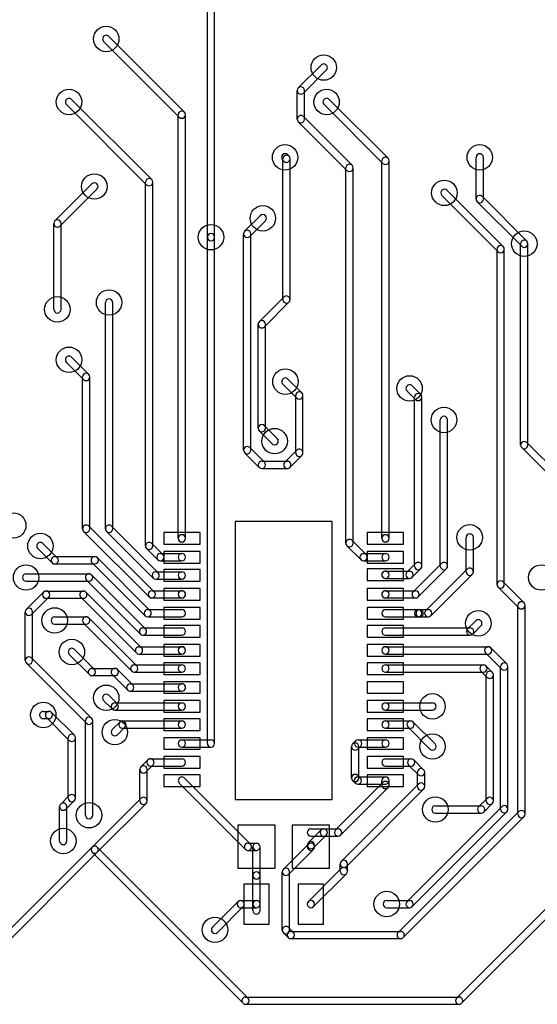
# Model space of a CAD drawing. Extents: x 67 to 209, y -168 to -95.
# Tile 3 of 14: x 114 to 132, y -168 to -134. Entities that reach past the tile are written whole.
import ezdxf

# ---------------------------------------------------------------- set-up
doc = ezdxf.new("R2010")
doc.units = 0
doc.header["$MEASUREMENT"] = 0
doc.layers.add('BLACK', color=250, linetype='CONTINUOUS')

msp = doc.modelspace()

# ---------------------------------------------------------------- linework, layer by layer
at = {"layer": 'BLACK'}
for p, q in [((120.333, -141.221), (120.333, -128.967)), ((120.587, -141.221), (120.587, -128.967)), ((119.354, -137.034), (116.71, -134.39)), ((119.534, -136.854), (116.89, -134.21)), ((123.51, -136.01), (124.31, -135.21)), ((123.69, -136.19), (124.49, -135.39)), ((123.473, -137.1), (123.473, -136.1)), ((123.727, -137.1), (123.727, -136.1)), ((118.39, -139.21), (115.59, -136.41)), ((126.646, -138.466), (124.59, -136.41)), ((118.21, -139.39), (115.41, -136.59)), ((126.466, -138.646), (124.41, -136.59)), ((119.317, -151.733), (119.317, -136.944)), ((119.571, -151.733), (119.571, -136.944)), ((125.39, -138.71), (123.69, -137.01)), ((125.21, -138.89), (123.51, -137.19)), ((122.969, -143.399), (122.969, -138.481)), ((123.14, -138.344), (123.187, -138.392)), ((123.223, -143.399), (123.223, -138.481)), ((129.724, -139.892), (129.724, -138.433)), ((129.978, -139.892), (129.978, -138.433)), ((122.958, -138.522), (123.005, -138.57)), ((125.173, -151.9), (125.173, -138.8)), ((125.427, -151.9), (125.427, -138.8)), ((126.429, -151.733), (126.429, -138.556)), ((126.683, -151.733), (126.683, -138.556)), ((116.296, -139.36), (115.003, -140.653)), ((116.476, -139.54), (115.183, -140.833)), ((118.173, -152), (118.173, -139.3)), ((118.427, -152), (118.427, -139.3)), ((128.525, -139.763), (130.491, -141.729)), ((128.705, -139.583), (130.671, -141.549)), ((131.497, -141.358), (129.941, -139.802)), ((131.317, -141.538), (129.761, -139.982)), ((122.181, -140.47), (121.637, -141.014)), ((114.966, -143.741), (114.966, -140.743)), ((115.22, -143.741), (115.22, -140.743)), ((122.361, -140.65), (121.817, -141.194)), ((120.333, -158.896), (120.333, -141.221)), ((120.587, -158.896), (120.587, -141.221)), ((121.6, -148.654), (121.6, -141.104)), ((121.854, -148.654), (121.854, -141.104)), ((131.28, -148.477), (131.28, -141.448)), ((131.534, -148.477), (131.534, -141.448)), ((130.454, -153.344), (130.454, -141.639)), ((130.708, -153.344), (130.708, -141.639)), ((123.006, -143.309), (122.147, -144.171)), ((116.773, -151.4), (116.773, -143.5)), ((117.027, -151.4), (117.027, -143.5)), ((123.185, -143.488), (122.326, -144.35)), ((122.109, -147.892), (122.109, -144.26)), ((122.363, -147.892), (122.363, -144.26)), ((116.01, -146.19), (115.41, -145.59)), ((116.19, -146.01), (115.59, -145.41)), ((115.973, -151.4), (115.973, -146.1)), ((116.227, -151.4), (116.227, -146.1)), ((123.457, -146.838), (122.971, -146.352)), ((123.637, -146.658), (123.151, -146.172)), ((127.79, -146.71), (127.49, -146.41)), ((123.42, -148.747), (123.42, -146.748)), ((123.674, -148.747), (123.674, -146.748)), ((127.61, -146.89), (127.31, -146.59)), ((127.573, -152.7), (127.573, -146.8)), ((127.827, -152.7), (127.827, -146.8)), ((128.473, -152.7), (128.473, -147.6)), ((128.727, -152.7), (128.727, -147.6)), ((122.146, -147.982), (122.594, -148.43)), ((122.326, -147.802), (122.774, -148.25)), ((131.497, -148.387), (133.354, -150.245)), ((121.637, -148.744), (122.149, -149.256)), ((121.817, -148.564), (122.329, -149.076)), ((123.038, -149.076), (123.457, -148.657)), ((131.317, -148.567), (133.174, -150.425)), ((122.239, -149.039), (123.128, -149.039)), ((123.218, -149.256), (123.637, -148.837)), ((122.239, -149.293), (123.128, -149.293)), ((124.7, -151.15), (121.3, -151.15)), ((121.3, -151.15), (121.3, -160.85)), ((124.7, -160.85), (124.7, -151.15)), ((118.299, -153.779), (116.01, -151.49)), ((118.479, -153.599), (116.19, -151.31)), ((118.438, -153.118), (116.81, -151.49)), ((118.618, -152.938), (116.99, -151.31)), ((120.079, -151.53), (118.809, -151.53)), ((118.809, -151.53), (118.809, -151.936)), ((120.079, -151.936), (120.079, -151.53)), ((127.191, -151.53), (125.921, -151.53)), ((125.921, -151.53), (125.921, -151.936)), ((127.191, -151.936), (127.191, -151.53)), ((115.09, -152.41), (114.59, -151.91)), ((118.783, -152.303), (118.39, -151.91)), ((119.317, -151.733), (119.317, -151.733)), ((119.571, -151.733), (119.571, -151.733)), ((125.883, -152.303), (125.39, -151.81)), ((126.429, -151.733), (126.429, -151.733)), ((126.683, -151.733), (126.683, -151.733)), ((129.373, -152.9), (129.373, -151.7)), ((129.627, -152.9), (129.627, -151.7)), ((114.91, -152.59), (114.41, -152.09)), ((118.603, -152.483), (118.21, -152.09)), ((118.693, -152.266), (119.444, -152.266)), ((118.809, -151.936), (120.079, -151.936)), ((120.079, -152.19), (118.809, -152.19)), ((118.809, -152.19), (118.809, -152.596)), ((119.444, -152.266), (119.444, -152.266)), ((120.079, -152.596), (120.079, -152.19)), ((125.703, -152.483), (125.21, -151.99)), ((125.793, -152.266), (126.556, -152.266)), ((125.921, -151.936), (127.191, -151.936)), ((127.191, -152.19), (125.921, -152.19)), ((125.921, -152.19), (125.921, -152.596)), ((126.556, -152.266), (126.556, -152.266)), ((127.191, -152.596), (127.191, -152.19)), ((115, -152.373), (116.4, -152.373)), ((118.159, -154.439), (116.31, -152.59)), ((118.339, -154.259), (116.49, -152.41)), ((118.693, -152.52), (119.444, -152.52)), ((118.809, -152.596), (120.079, -152.596)), ((119.354, -152.483), (119.354, -152.483)), ((119.444, -152.52), (119.444, -152.52)), ((119.534, -152.303), (119.534, -152.303)), ((125.793, -152.52), (126.556, -152.52)), ((125.921, -152.596), (127.191, -152.596)), ((126.466, -152.483), (126.466, -152.483)), ((126.556, -152.52), (126.556, -152.52)), ((126.646, -152.303), (126.646, -152.303)), ((127.307, -152.913), (127.61, -152.61)), ((127.521, -153.599), (128.51, -152.61)), ((115, -152.627), (116.4, -152.627)), ((118.528, -152.901), (119.444, -152.901)), ((120.079, -152.825), (118.809, -152.825)), ((118.809, -152.825), (118.809, -153.231)), ((119.444, -152.901), (119.444, -152.901)), ((119.534, -152.938), (119.534, -152.938)), ((120.079, -153.231), (120.079, -152.825)), ((127.191, -152.8), (125.921, -152.8)), ((125.921, -152.8), (125.921, -153.206)), ((126.556, -152.876), (126.556, -152.876)), ((126.556, -152.876), (127.397, -152.876)), ((126.646, -152.913), (126.646, -152.913)), ((127.191, -153.206), (127.191, -152.8)), ((127.487, -153.093), (127.79, -152.79)), ((127.701, -153.779), (128.69, -152.79)), ((127.961, -154.259), (129.41, -152.81)), ((114, -152.973), (116.2, -152.973)), ((114, -153.227), (116.2, -153.227)), ((117.994, -155.074), (116.11, -153.19)), ((118.174, -154.894), (116.29, -153.01)), ((118.528, -153.155), (119.444, -153.155)), ((118.809, -153.231), (120.079, -153.231)), ((119.354, -153.118), (119.354, -153.118)), ((119.444, -153.155), (119.444, -153.155)), ((125.921, -153.206), (127.191, -153.206)), ((126.466, -153.093), (126.466, -153.093)), ((126.556, -153.13), (126.556, -153.13)), ((126.556, -153.13), (127.397, -153.13)), ((128.141, -154.439), (129.59, -152.99)), ((130.671, -153.254), (131.398, -153.982)), ((114.61, -153.61), (114.01, -154.21)), ((114.7, -153.573), (116, -153.573)), ((118.034, -155.554), (116.09, -153.61)), ((118.389, -153.562), (119.444, -153.562)), ((120.079, -153.485), (118.809, -153.485)), ((118.809, -153.485), (118.809, -153.892)), ((119.354, -153.599), (119.354, -153.599)), ((119.444, -153.562), (119.444, -153.562)), ((120.079, -153.892), (120.079, -153.485)), ((127.191, -153.485), (125.921, -153.485)), ((125.921, -153.485), (125.921, -153.892)), ((126.556, -153.562), (126.556, -153.562)), ((126.556, -153.562), (127.611, -153.562)), ((126.646, -153.599), (126.646, -153.599)), ((127.191, -153.892), (127.191, -153.485)), ((130.491, -153.434), (131.218, -154.162)), ((114.79, -153.79), (114.19, -154.39)), ((114.7, -153.827), (116, -153.827)), ((117.854, -155.734), (115.91, -153.79)), ((118.389, -153.816), (119.444, -153.816)), ((118.809, -153.892), (120.079, -153.892)), ((119.444, -153.816), (119.444, -153.816)), ((119.533, -153.779), (119.534, -153.778)), ((125.921, -153.892), (127.191, -153.892)), ((126.467, -153.779), (126.466, -153.778)), ((126.556, -153.816), (126.556, -153.816)), ((126.556, -153.816), (127.611, -153.816)), ((113.973, -156), (113.973, -154.3)), ((114.227, -156), (114.227, -154.3)), ((118.249, -154.222), (119.444, -154.222)), ((120.079, -154.146), (118.809, -154.146)), ((118.809, -154.146), (118.809, -154.552)), ((120.079, -154.552), (120.079, -154.146)), ((127.191, -154.146), (125.921, -154.146)), ((125.921, -154.146), (125.921, -154.552)), ((126.556, -154.222), (127.7, -154.222)), ((127.191, -154.552), (127.191, -154.146)), ((127.7, -154.222), (127.751, -154.222)), ((127.7, -154.222), (127.751, -154.222)), ((127.751, -154.222), (128.051, -154.222)), ((131.181, -161.359), (131.181, -154.072)), ((131.435, -161.359), (131.435, -154.072)), ((115, -154.473), (116.1, -154.473)), ((117.869, -156.189), (116.19, -154.51)), ((118.249, -154.476), (119.444, -154.476)), ((118.809, -154.552), (120.079, -154.552)), ((125.921, -154.552), (127.191, -154.552)), ((126.556, -154.476), (127.7, -154.476)), ((127.7, -154.476), (127.751, -154.476)), ((127.7, -154.476), (127.751, -154.476)), ((127.751, -154.476), (128.051, -154.476)), ((129.71, -154.61), (129.426, -154.894)), ((115, -154.727), (116.1, -154.727)), ((117.689, -156.369), (116.01, -154.69)), ((118.084, -154.857), (119.444, -154.857)), ((120.079, -154.781), (118.809, -154.781)), ((118.809, -154.781), (118.809, -155.187)), ((120.079, -155.187), (120.079, -154.781)), ((127.191, -154.781), (125.921, -154.781)), ((125.921, -154.781), (125.921, -155.187)), ((126.556, -154.857), (129.516, -154.857)), ((127.191, -155.187), (127.191, -154.781)), ((129.89, -154.79), (129.606, -155.074)), ((118.084, -155.111), (119.444, -155.111)), ((118.809, -155.187), (120.079, -155.187)), ((125.921, -155.187), (127.191, -155.187)), ((126.556, -155.111), (129.516, -155.111)), ((116.39, -156.31), (115.69, -155.61)), ((117.944, -155.517), (119.444, -155.517)), ((120.079, -155.441), (118.809, -155.441)), ((118.809, -155.441), (118.809, -155.848)), ((119.444, -155.517), (119.444, -155.517)), ((119.533, -155.554), (119.534, -155.555)), ((120.079, -155.848), (120.079, -155.441)), ((127.191, -155.441), (125.921, -155.441)), ((125.921, -155.441), (125.921, -155.848)), ((126.467, -155.554), (126.466, -155.555)), ((126.556, -155.517), (130.144, -155.517)), ((126.556, -155.517), (126.556, -155.517)), ((127.191, -155.848), (127.191, -155.441)), ((130.234, -155.555), (130.798, -156.118)), ((114.19, -155.91), (116.29, -158.01)), ((116.21, -156.49), (115.51, -155.79)), ((117.944, -155.771), (119.444, -155.771)), ((118.809, -155.848), (120.079, -155.848)), ((119.354, -155.734), (119.354, -155.734)), ((119.444, -155.771), (119.444, -155.771)), ((125.921, -155.848), (127.191, -155.848)), ((126.556, -155.771), (130.144, -155.771)), ((126.556, -155.771), (126.556, -155.771)), ((126.646, -155.734), (126.646, -155.734)), ((130.055, -155.734), (130.618, -156.298)), ((114.01, -156.09), (116.11, -158.19)), ((116.3, -156.273), (117.1, -156.273)), ((117.73, -156.85), (117.19, -156.31)), ((117.779, -156.152), (119.444, -156.152)), ((120.079, -156.076), (118.809, -156.076)), ((118.809, -156.076), (118.809, -156.483)), ((119.354, -156.369), (119.354, -156.369)), ((119.444, -156.152), (119.444, -156.152)), ((119.533, -156.189), (119.534, -156.19)), ((120.079, -156.483), (120.079, -156.076)), ((127.191, -156.076), (125.921, -156.076)), ((125.921, -156.076), (125.921, -156.483)), ((126.467, -156.189), (126.466, -156.19)), ((126.556, -156.152), (126.556, -156.152)), ((126.556, -156.152), (129.979, -156.152)), ((126.646, -156.369), (126.646, -156.369)), ((127.191, -156.483), (127.191, -156.076)), ((129.889, -156.369), (130.11, -156.59)), ((130.069, -156.189), (130.29, -156.41)), ((130.581, -161.192), (130.581, -156.208)), ((130.835, -161.192), (130.835, -156.208)), ((116.3, -156.527), (117.1, -156.527)), ((117.55, -157.03), (117.01, -156.49)), ((117.779, -156.406), (119.444, -156.406)), ((118.809, -156.483), (120.079, -156.483)), ((120.079, -156.737), (118.809, -156.737)), ((118.809, -156.737), (118.809, -157.143)), ((119.444, -156.406), (119.444, -156.406)), ((120.079, -157.143), (120.079, -156.737)), ((125.921, -156.483), (127.191, -156.483)), ((127.191, -156.737), (125.921, -156.737)), ((125.921, -156.737), (125.921, -157.143)), ((126.556, -156.406), (126.556, -156.406)), ((126.556, -156.406), (129.979, -156.406)), ((127.191, -157.143), (127.191, -156.737)), ((130.073, -160.9), (130.073, -156.5)), ((130.327, -160.9), (130.327, -156.5)), ((117.64, -156.813), (119.444, -156.813)), ((117.64, -157.067), (119.444, -157.067)), ((119.354, -156.85), (119.354, -156.85)), ((119.444, -156.813), (119.444, -156.813)), ((119.444, -157.067), (119.444, -157.067)), ((119.534, -157.03), (119.534, -157.03)), ((116.71, -157.39), (117.01, -157.69)), ((116.89, -157.21), (117.19, -157.51)), ((118.809, -157.143), (120.079, -157.143)), ((120.079, -157.397), (118.809, -157.397)), ((118.809, -157.397), (118.809, -157.803)), ((120.079, -157.803), (120.079, -157.397)), ((125.921, -157.143), (127.191, -157.143)), ((127.191, -157.397), (125.921, -157.397)), ((125.921, -157.397), (125.921, -157.803)), ((127.191, -157.803), (127.191, -157.397)), ((117.1, -157.473), (119.444, -157.473)), ((117.1, -157.727), (119.444, -157.727)), ((119.354, -157.69), (119.354, -157.69)), ((119.444, -157.473), (119.444, -157.473)), ((119.444, -157.727), (119.444, -157.727)), ((119.534, -157.51), (119.534, -157.51)), ((126.466, -157.51), (126.466, -157.51)), ((126.556, -157.473), (126.556, -157.473)), ((126.556, -157.473), (128.2, -157.473)), ((126.556, -157.727), (126.556, -157.727)), ((126.556, -157.727), (128.2, -157.727)), ((126.646, -157.69), (126.646, -157.69)), ((114.6, -157.773), (114.8, -157.773)), ((114.6, -158.027), (114.8, -158.027)), ((114.71, -157.99), (115.51, -158.79)), ((114.89, -157.81), (115.69, -158.61)), ((116.073, -161.4), (116.073, -158.1)), ((116.327, -161.4), (116.327, -158.1)), ((117.365, -158.108), (119.444, -158.108)), ((118.809, -157.803), (120.079, -157.803)), ((120.079, -158.032), (118.809, -158.032)), ((118.809, -158.032), (118.809, -158.438)), ((119.444, -158.108), (119.444, -158.108)), ((120.079, -158.438), (120.079, -158.032)), ((125.921, -157.803), (127.191, -157.803)), ((127.191, -158.032), (125.921, -158.032)), ((125.921, -158.032), (125.921, -158.438)), ((126.556, -158.108), (126.556, -158.108)), ((126.556, -158.108), (127.435, -158.108)), ((127.191, -158.438), (127.191, -158.032)), ((117.275, -158.145), (117.01, -158.41)), ((117.455, -158.325), (117.19, -158.59)), ((117.365, -158.362), (119.444, -158.362)), ((118.809, -158.438), (120.079, -158.438)), ((119.354, -158.325), (119.354, -158.325)), ((119.444, -158.362), (119.444, -158.362)), ((119.534, -158.145), (119.534, -158.145)), ((125.921, -158.438), (127.191, -158.438)), ((126.466, -158.145), (126.466, -158.145)), ((126.556, -158.362), (126.556, -158.362)), ((126.556, -158.362), (127.435, -158.362)), ((126.646, -158.325), (126.646, -158.325)), ((127.345, -158.325), (128.11, -159.09)), ((127.525, -158.145), (128.29, -158.91)), ((115.473, -160.8), (115.473, -158.7)), ((115.727, -160.8), (115.727, -158.7)), ((120.079, -158.692), (118.809, -158.692)), ((118.809, -158.692), (118.809, -159.099)), ((119.444, -158.769), (119.444, -158.769)), ((119.444, -158.769), (120.46, -158.769)), ((120.079, -159.099), (120.079, -158.692)), ((125.604, -158.769), (126.556, -158.769)), ((127.191, -158.692), (125.921, -158.692)), ((125.921, -158.692), (125.921, -159.099)), ((127.191, -159.099), (127.191, -158.692)), ((118.809, -159.099), (120.079, -159.099)), ((119.355, -158.986), (119.354, -158.985)), ((119.444, -159.023), (119.444, -159.023)), ((119.444, -159.023), (120.46, -159.023)), ((119.534, -158.806), (119.534, -158.806)), ((125.373, -160.1), (125.373, -159)), ((125.514, -158.806), (125.41, -158.91)), ((125.694, -158.986), (125.59, -159.09)), ((125.604, -159.023), (126.556, -159.023)), ((125.627, -160.1), (125.627, -159)), ((125.921, -159.099), (127.191, -159.099)), ((126.429, -158.896), (126.429, -158.896)), ((126.683, -158.896), (126.683, -158.896)), ((118.01, -159.71), (118.254, -159.466)), ((118.344, -159.429), (119.444, -159.429)), ((120.079, -159.353), (118.809, -159.353)), ((118.809, -159.353), (118.809, -159.759)), ((120.079, -159.759), (120.079, -159.353)), ((127.191, -159.353), (125.921, -159.353)), ((125.921, -159.353), (125.921, -159.759)), ((126.556, -159.429), (127.456, -159.429)), ((127.191, -159.759), (127.191, -159.353)), ((127.546, -159.466), (127.89, -159.81)), ((117.973, -160.9), (117.973, -159.8)), ((118.19, -159.89), (118.434, -159.646)), ((118.227, -160.9), (118.227, -159.8)), ((118.344, -159.683), (119.444, -159.683)), ((118.809, -159.759), (120.079, -159.759)), ((125.921, -159.759), (127.191, -159.759)), ((126.556, -159.683), (127.456, -159.683)), ((127.366, -159.646), (127.71, -159.99)), ((120.079, -159.988), (118.809, -159.988)), ((118.809, -159.988), (118.809, -160.394)), ((121.843, -162.41), (119.534, -160.101)), ((120.079, -160.394), (120.079, -159.988)), ((125.59, -160.01), (125.681, -160.101)), ((125.591, -160.064), (126.556, -160.064)), ((127.191, -159.988), (125.921, -159.988)), ((125.921, -159.988), (125.921, -160.394)), ((127.191, -160.394), (127.191, -159.988)), ((127.673, -160.4), (127.673, -159.9)), ((127.927, -160.4), (127.927, -159.9)), ((118.809, -160.394), (120.079, -160.394)), ((121.663, -162.59), (119.354, -160.281)), ((126.466, -160.254), (124.81, -161.91)), ((126.646, -160.434), (124.99, -162.09)), ((127.71, -160.31), (125.01, -163.01)), ((127.89, -160.49), (125.19, -163.19)), ((125.41, -160.19), (125.501, -160.281)), ((125.591, -160.318), (126.556, -160.318)), ((125.921, -160.394), (127.191, -160.394)), ((126.429, -160.344), (126.429, -160.191)), ((126.683, -160.344), (126.683, -160.191)), ((115.51, -160.71), (115.21, -161.01)), ((116.308, -162.512), (118.01, -160.81)), ((121.3, -160.85), (124.7, -160.85)), ((129.037, -167.783), (136.01, -160.81)), ((130.11, -160.81), (129.81, -161.11)), ((115.173, -162.3), (115.173, -161.1)), ((115.69, -160.89), (115.39, -161.19)), ((115.427, -162.3), (115.427, -161.1)), ((116.488, -162.692), (118.19, -160.99)), ((130.618, -161.102), (127.31, -164.41)), ((128.3, -161.073), (129.9, -161.073)), ((129.217, -167.963), (136.19, -160.99)), ((130.29, -160.99), (129.99, -161.29)), ((131.218, -161.269), (126.997, -165.49)), ((131.398, -161.449), (127.177, -165.67)), ((130.798, -161.282), (127.49, -164.59)), ((128.3, -161.327), (129.9, -161.327)), ((122.698, -161.751), (121.397, -161.751)), ((121.397, -161.751), (121.397, -163.249)), ((122.698, -163.249), (122.698, -161.751)), ((124.603, -161.751), (123.302, -161.751)), ((123.302, -161.751), (123.302, -163.249)), ((123.952, -161.873), (124.399, -161.873)), ((124.399, -161.873), (124.9, -161.873)), ((124.603, -163.249), (124.603, -161.751)), ((123.862, -162.356), (124.309, -161.91)), ((123.952, -162.127), (124.399, -162.127)), ((124.042, -162.536), (124.489, -162.09)), ((124.399, -162.127), (124.9, -162.127)), ((111.067, -167.753), (116.308, -162.512)), ((116.488, -162.512), (121.759, -167.783)), ((121.753, -162.373), (122.048, -162.373)), ((121.921, -163.5), (121.921, -162.5)), ((122.048, -162.373), (122.048, -162.373)), ((122.175, -163.5), (122.175, -162.5)), ((122.989, -163.283), (123.862, -162.41)), ((123.825, -162.5), (123.825, -162.446)), ((123.952, -162.373), (123.953, -162.373)), ((124.079, -162.5), (124.079, -162.446)), ((111.247, -167.933), (116.488, -162.692)), ((116.308, -162.692), (121.579, -167.963)), ((121.753, -162.627), (122.048, -162.627)), ((122.048, -162.627), (122.048, -162.627)), ((123.169, -163.463), (124.042, -162.59)), ((123.952, -162.627), (123.953, -162.627)), ((121.397, -163.249), (122.698, -163.249)), ((123.302, -163.249), (124.603, -163.249)), ((125.01, -163.262), (123.863, -164.41)), ((124.973, -163.352), (124.973, -163.1)), ((125.227, -163.352), (125.227, -163.1)), ((121.921, -164.5), (121.921, -163.5)), ((121.921, -164.5), (121.921, -163.501)), ((121.958, -163.41), (121.958, -163.411)), ((122.138, -163.59), (122.137, -163.59)), ((122.175, -164.5), (122.175, -163.5)), ((122.175, -164.5), (122.175, -163.501)), ((122.952, -165.41), (122.952, -163.373)), ((123.206, -165.41), (123.206, -163.373)), ((125.19, -163.442), (124.042, -164.589)), ((121.603, -163.802), (121.603, -165.199)), ((122.492, -163.802), (121.603, -163.802)), ((122.492, -165.199), (122.492, -163.802)), ((123.508, -163.802), (123.508, -165.199)), ((124.397, -163.802), (123.508, -163.802)), ((124.397, -165.199), (124.397, -163.802)), ((121.41, -164.41), (120.51, -165.31)), ((121.59, -164.59), (120.69, -165.49)), ((121.5, -164.373), (122.048, -164.373)), ((121.5, -164.627), (122.048, -164.627)), ((121.921, -164.726), (121.921, -164.5)), ((121.921, -164.726), (121.921, -164.5)), ((122.175, -164.726), (122.175, -164.5)), ((122.175, -164.726), (122.175, -164.5)), ((123.826, -164.5), (123.826, -164.5)), ((123.863, -164.41), (123.862, -164.41)), ((124.042, -164.589), (124.042, -164.59)), ((124.08, -164.5), (124.08, -164.5)), ((126.6, -164.373), (127.4, -164.373)), ((126.6, -164.627), (127.4, -164.627)), ((121.603, -165.199), (122.492, -165.199)), ((123.339, -165.49), (123.169, -165.32)), ((123.508, -165.199), (124.397, -165.199)), ((123.159, -165.67), (122.989, -165.5)), ((123.249, -165.453), (127.087, -165.453)), ((123.249, -165.707), (127.087, -165.707)), ((121.669, -167.746), (129.127, -167.746)), ((121.669, -168), (129.127, -168))]:
    msp.add_line(p, q, dxfattribs=at)
for centre in [(116.8, -134.3), (124.4, -135.3), (115.5, -136.5), (124.5, -136.5), (123.049, -138.433), (129.851, -138.433), (116.386, -139.45), (128.615, -139.673), (122.271, -140.56), (120.46, -141.221), (131.407, -141.448), (115.093, -143.741), (116.9, -143.5), (115.5, -145.5), (123.061, -146.262), (127.4, -146.5), (128.6, -147.6), (122.684, -148.34), (113.552, -151.285), (114.5, -152), (129.5, -151.7), (114, -153.1), (132, -153.1), (115, -154.6), (129.8, -154.7), (115.6, -155.7), (116.8, -157.3), (128.2, -157.6), (114.6, -157.9), (117.1, -158.5), (128.2, -159), (128.3, -161.2), (116.2, -161.4), (115.3, -162.3), (126.6, -164.5), (120.6, -165.4)]:
    msp.add_circle(centre, 0.4445, dxfattribs=at)
for centre, start, end in [((116.8, -134.3), 405, 585), ((124.4, -135.3), 315, 495), ((123.6, -136.1), 360, 540), ((123.6, -136.1), 135, 315), ((115.5, -136.5), 405, 585), ((124.5, -136.5), 405, 585), ((119.444, -136.944), 360, 540), ((119.444, -136.944), 225, 405), ((123.6, -137.1), 405, 585), ((123.6, -137.1), 180, 360), ((123.049, -138.433), 44.4, 224.4), ((123.096, -138.481), 360, 540), ((123.096, -138.481), 224.4, 404.4), ((126.556, -138.556), 360, 540), ((126.556, -138.556), 225, 405), ((129.851, -138.433), 360, 540), ((125.3, -138.8), 360, 540), ((125.3, -138.8), 225, 405), ((118.3, -139.3), 360, 540), ((116.386, -139.45), -45, 135), ((118.3, -139.3), 225, 405), ((128.615, -139.673), 45, 225), ((129.851, -139.892), 405, 585), ((129.851, -139.892), 180, 360), ((122.271, -140.56), -45, 135), ((115.093, -140.743), 360, 540), ((115.093, -140.743), 135, 315), ((120.46, -141.221), 360, 540), ((120.46, -141.221), 180, 360), ((121.727, -141.104), 360, 540), ((121.727, -141.104), 135, 315), ((130.581, -141.639), 360, 540), ((130.581, -141.639), 225, 405), ((131.407, -141.448), 360, 540), ((131.407, -141.448), 225, 405), ((123.095, -143.399), -44.9, 135.1), ((116.9, -143.5), 360, 540), ((123.096, -143.399), 180, 360), ((115.093, -143.741), 180, 360), ((122.236, -144.26), 360, 540), ((122.237, -144.261), 135.1, 315.1), ((115.5, -145.5), 405, 585), ((116.1, -146.1), 360, 540), ((116.1, -146.1), 225, 405), ((123.061, -146.262), 405, 585), ((127.4, -146.5), 405, 585), ((123.547, -146.748), 360, 540), ((123.547, -146.748), 225, 405), ((127.7, -146.8), 360, 540), ((127.7, -146.8), 225, 405), ((122.236, -147.892), 45, 225), ((128.6, -147.6), 360, 540), ((122.236, -147.892), 180, 360), ((122.684, -148.34), 225, 405), ((131.407, -148.477), 45, 225), ((131.407, -148.477), 180, 360), ((121.727, -148.654), 45, 225), ((121.727, -148.654), 180, 360), ((123.547, -148.747), 180, 360), ((123.547, -148.747), 315, 495), ((122.239, -149.166), 90, 270), ((122.239, -149.166), 225, 405), ((123.128, -149.166), 135, 315), ((123.128, -149.166), 270, 450), ((116.1, -151.4), 405, 585), ((116.1, -151.4), 180, 360), ((116.9, -151.4), 405, 585), ((116.9, -151.4), 180, 360), ((129.5, -151.7), 360, 540), ((114.5, -152), 405, 585), ((118.3, -152), 405, 585), ((119.444, -151.733), 360, 540), ((119.444, -151.733), 180, 360), ((119.444, -151.733), 180, 360), ((125.3, -151.9), 405, 585), ((125.3, -151.9), 180, 360), ((126.556, -151.733), 360, 540), ((126.556, -151.733), 180, 360), ((126.556, -151.733), 180, 360), ((118.3, -152), 180, 360), ((118.693, -152.393), 90, 270), ((119.444, -152.393), 90, 270), ((119.444, -152.393), 45, 225), ((119.444, -152.393), 270, 450), ((119.444, -152.393), 270, 450), ((125.793, -152.393), 90, 270), ((126.556, -152.393), 90, 270), ((126.556, -152.393), 45, 225), ((126.556, -152.393), 270, 450), ((126.556, -152.393), 270, 450), ((115, -152.5), 90, 270), ((115, -152.5), 225, 405), ((116.4, -152.5), 405, 585), ((116.4, -152.5), 270, 450), ((118.693, -152.393), 225, 405), ((119.444, -152.393), 225, 405), ((125.793, -152.393), 225, 405), ((126.556, -152.393), 225, 405), ((127.7, -152.7), 315, 495), ((128.6, -152.7), 315, 495), ((118.528, -153.028), 90, 270), ((118.528, -153.028), 225, 405), ((119.444, -153.028), 90, 270), ((119.444, -153.028), 45, 225), ((119.444, -153.028), 225, 405), ((119.444, -153.028), 270, 450), ((119.444, -153.028), 270, 450), ((126.556, -153.003), 90, 270), ((126.556, -153.003), 90, 270), ((126.556, -153.003), 405, 585), ((126.556, -153.003), 225, 405), ((126.556, -153.003), 270, 450), ((127.397, -153.003), 135, 315), ((127.397, -153.003), 270, 450), ((127.7, -152.7), 180, 360), ((128.6, -152.7), 180, 360), ((129.5, -152.9), 180, 360), ((129.5, -152.9), 315, 495), ((114, -153.1), 90, 270), ((116.2, -153.1), 405, 585), ((116.2, -153.1), 270, 450), ((130.581, -153.344), 45, 225), ((114.7, -153.7), 90, 270), ((114.7, -153.7), -45, 135), ((116, -153.7), 405, 585), ((116, -153.7), 270, 450), ((118.389, -153.689), 90, 270), ((118.389, -153.689), 225, 405), ((119.444, -153.689), 90, 270), ((119.444, -153.689), 135, 315), ((119.444, -153.689), 315, 495), ((119.444, -153.689), 270, 450), ((119.444, -153.689), 270, 450), ((126.556, -153.689), 90, 270), ((126.556, -153.689), 90, 270), ((126.556, -153.689), 405, 585), ((126.556, -153.689), 225, 405), ((126.556, -153.689), 270, 450), ((127.611, -153.689), 135, 315), ((127.611, -153.689), 270, 450), ((130.581, -153.344), 180, 360), ((131.308, -154.072), 360, 540), ((131.308, -154.072), 225, 405), ((114.1, -154.3), 360, 540), ((114.1, -154.3), 135, 315), ((118.249, -154.349), 90, 270), ((118.249, -154.349), 225, 405), ((119.444, -154.349), 270, 450), ((126.556, -154.349), 90, 270), ((127.7, -154.349), 90, 270), ((127.7, -154.349), 90, 270), ((127.751, -154.349), 90, 270), ((127.7, -154.349), 270, 450), ((127.751, -154.349), 270, 450), ((127.751, -154.349), 270, 450), ((128.051, -154.349), 135, 315), ((128.051, -154.349), 270, 450), ((115, -154.6), 90, 270), ((116.1, -154.6), 405, 585), ((116.1, -154.6), 270, 450), ((129.8, -154.7), -45, 135), ((118.084, -154.984), 90, 270), ((118.084, -154.984), 225, 405), ((119.444, -154.984), 270, 450), ((126.556, -154.984), 90, 270), ((129.516, -154.984), 135, 315), ((129.516, -154.984), 270, 450), ((115.6, -155.7), 405, 585), ((117.944, -155.644), 90, 270), ((117.944, -155.644), 225, 405), ((119.444, -155.644), 90, 270), ((119.444, -155.644), 45, 225), ((119.444, -155.644), 225, 405), ((119.444, -155.644), 270, 450), ((119.444, -155.644), 270, 450), ((126.556, -155.644), 90, 270), ((126.556, -155.644), 90, 270), ((126.556, -155.644), 135, 315), ((126.556, -155.644), -45, 135), ((126.556, -155.644), 270, 450), ((130.144, -155.644), 45, 225), ((130.144, -155.644), 270, 450), ((114.1, -156), 45, 225), ((114.1, -156), 180, 360), ((116.3, -156.4), 90, 270), ((116.3, -156.4), 225, 405), ((117.1, -156.4), 405, 585), ((117.1, -156.4), 270, 450), ((117.779, -156.279), 90, 270), ((117.779, -156.279), 225, 405), ((119.444, -156.279), 90, 270), ((119.444, -156.279), 45, 225), ((119.444, -156.279), 225, 405), ((119.444, -156.279), 270, 450), ((119.444, -156.279), 270, 450), ((126.556, -156.279), 90, 270), ((126.556, -156.279), 90, 270), ((126.556, -156.279), 135, 315), ((126.556, -156.279), -45, 135), ((126.556, -156.279), 270, 450), ((129.979, -156.279), 45, 225), ((129.979, -156.279), 270, 450), ((130.2, -156.5), 360, 540), ((130.708, -156.208), 360, 540), ((130.708, -156.208), 225, 405), ((130.2, -156.5), 225, 405), ((117.64, -156.94), 90, 270), ((117.64, -156.94), 225, 405), ((119.444, -156.94), 90, 270), ((119.444, -156.94), 135, 315), ((119.444, -156.94), 315, 495), ((119.444, -156.94), 270, 450), ((119.444, -156.94), 270, 450), ((116.8, -157.3), 45, 225), ((117.1, -157.6), 90, 270), ((117.1, -157.6), 225, 405), ((119.444, -157.6), 90, 270), ((119.444, -157.6), 45, 225), ((119.444, -157.6), 225, 405), ((119.444, -157.6), 270, 450), ((119.444, -157.6), 270, 450), ((126.556, -157.6), 90, 270), ((126.556, -157.6), 90, 270), ((126.556, -157.6), 135, 315), ((126.556, -157.6), -45, 135), ((126.556, -157.6), 270, 450), ((128.2, -157.6), 270, 450), ((114.6, -157.9), 90, 270), ((114.8, -157.9), 45, 225), ((114.8, -157.9), 270, 450), ((116.2, -158.1), 360, 540), ((116.2, -158.1), 225, 405), ((117.365, -158.235), 90, 270), ((117.365, -158.235), -45, 135), ((119.444, -158.235), 90, 270), ((119.444, -158.235), 45, 225), ((119.444, -158.235), 270, 450), ((119.444, -158.235), 270, 450), ((126.556, -158.235), 90, 270), ((126.556, -158.235), 90, 270), ((126.556, -158.235), -45, 135), ((126.556, -158.235), 270, 450), ((127.435, -158.235), 45, 225), ((127.435, -158.235), 270, 450), ((117.1, -158.5), 135, 315), ((119.444, -158.235), 225, 405), ((126.556, -158.235), 135, 315), ((115.6, -158.7), 360, 540), ((115.6, -158.7), 225, 405), ((119.444, -158.896), 90, 270), ((119.444, -158.896), 90, 270), ((119.444, -158.896), 405, 585), ((119.444, -158.896), 270, 450), ((120.46, -158.896), 270, 450), ((125.604, -158.896), 90, 270), ((125.604, -158.896), -45, 135), ((126.556, -158.896), 360, 540), ((126.556, -158.896), 270, 450), ((119.444, -158.896), 225, 405), ((120.46, -158.896), 180, 360), ((125.5, -159), 360, 540), ((125.5, -159), 135, 315), ((126.556, -158.896), 180, 360), ((128.2, -159), 225, 405), ((118.344, -159.556), 90, 270), ((118.344, -159.556), 315, 495), ((119.444, -159.556), 270, 450), ((126.556, -159.556), 90, 270), ((127.456, -159.556), 45, 225), ((127.456, -159.556), 270, 450), ((118.1, -159.8), 360, 540), ((118.1, -159.8), 135, 315), ((127.8, -159.9), 360, 540), ((127.8, -159.9), 225, 405), ((119.444, -160.191), 405, 585), ((125.5, -160.1), 45, 225), ((125.5, -160.1), 180, 360), ((125.591, -160.191), 90, 270), ((125.591, -160.191), 225, 405), ((126.556, -160.191), 360, 540), ((126.556, -160.191), 270, 450), ((126.556, -160.344), 180, 360), ((126.556, -160.344), -45, 135), ((127.8, -160.4), 180, 360), ((127.8, -160.4), -45, 135), ((115.6, -160.8), 180, 360), ((115.6, -160.8), -45, 135), ((118.1, -160.9), 315, 495), ((130.2, -160.9), -45, 135), ((115.3, -161.1), 360, 540), ((115.3, -161.1), 135, 315), ((118.1, -160.9), 180, 360), ((128.3, -161.2), 90, 270), ((129.9, -161.2), 135, 315), ((129.9, -161.2), 270, 450), ((130.2, -160.9), 180, 360), ((130.708, -161.192), 180, 360), ((130.708, -161.192), -45, 135), ((116.2, -161.4), 180, 360), ((131.308, -161.359), 180, 360), ((131.308, -161.359), -45, 135), ((123.952, -162), 90, 270), ((124.399, -162), 90, 270), ((124.399, -162), 314.9, 494.9), ((124.399, -162), 270, 450), ((124.9, -162), 270, 450), ((124.9, -162), 135, 315), ((115.3, -162.3), 180, 360), ((116.398, -162.602), 45, 225), ((116.398, -162.602), 135, 315), ((116.398, -162.602), 315, 495), ((121.753, -162.5), 90, 270), ((121.753, -162.5), 225, 405), ((122.048, -162.5), 90, 270), ((122.048, -162.5), 360, 540), ((122.048, -162.5), 270, 450), ((122.048, -162.5), 270, 450), ((123.952, -162.446), 360, 540), ((123.952, -162.446), 134.9, 314.9), ((123.952, -162.5), 90, 270), ((123.952, -162.5), 180, 360), ((123.952, -162.5), 315, 495), ((123.953, -162.5), 270, 450), ((123.079, -163.373), 360, 540), ((125.1, -163.1), 360, 540), ((125.1, -163.1), 135, 315), ((125.1, -163.352), -45, 135), ((122.048, -163.5), 360, 540), ((122.048, -163.501), 360, 540), ((122.048, -163.501), 135, 315), ((122.048, -163.5), 180, 360), ((122.048, -163.5), -45, 135), ((123.079, -163.373), 135, 315), ((125.1, -163.352), 180, 360), ((121.5, -164.5), 90, 270), ((121.5, -164.5), -45, 135), ((122.048, -164.5), 360, 540), ((122.048, -164.5), 360, 540), ((122.048, -164.5), 180, 360), ((122.048, -164.5), 180, 360), ((122.048, -164.5), 270, 450), ((123.952, -164.5), 135, 315), ((123.953, -164.5), 360, 540), ((123.953, -164.5), 135, 315), ((123.953, -164.5), 180, 360), ((123.953, -164.5), -45, 135), ((126.6, -164.5), 90, 270), ((127.4, -164.5), 135, 315), ((127.4, -164.5), 270, 450), ((122.048, -164.726), 180, 360), ((122.048, -164.726), 180, 360), ((120.6, -165.4), 135, 315), ((123.079, -165.41), 405, 585), ((123.079, -165.41), 180, 360), ((123.249, -165.58), 90, 270), ((123.249, -165.58), 225, 405), ((127.087, -165.58), 135, 315), ((127.087, -165.58), 270, 450), ((121.669, -167.873), 90, 270), ((121.669, -167.873), 225, 405), ((129.127, -167.873), 135, 315), ((129.127, -167.873), 270, 450)]:
    msp.add_arc(centre, 0.127, start, end, dxfattribs=at)

doc.saveas('drawing.dxf')
